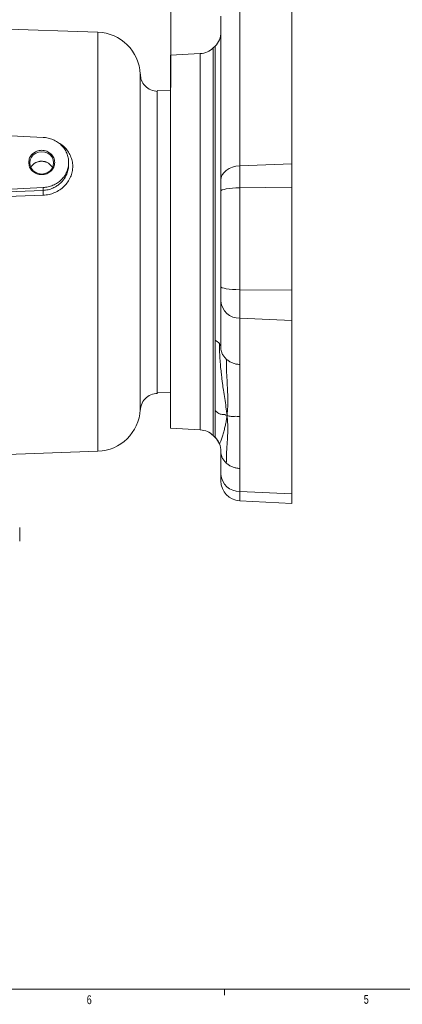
# Model space of a CAD drawing. Header units: inches. Extents: x 0.3 to 33.9, y 0.2 to 21.7.
# Tile 9 of 20: x 10 to 15.4, y 0.2 to 14.1. Entities that reach past the tile are written whole.
import ezdxf

# ---------------------------------------------------------------- set-up
doc = ezdxf.new("R2010")
doc.units = ezdxf.units.IN
doc.header["$MEASUREMENT"] = 0
doc.layers.add('SLD-0', color=7, linetype='Continuous', lineweight=15)
doc.styles.add('SLDTEXTSTYLE0', font='TXT', dxfattribs={"width": 0.75})
doc.dimstyles.new('SLDDIMSTYLE0', dxfattribs={"dimtxt": 0.25, "dimasz": 0.13, "dimexe": 0, "dimexo": 0.0625, "dimgap": 0.0625, "dimtad": 0, "dimtih": 1, "dimtoh": 1, "dimdec": 4, "dimrnd": 1e-09, "dimzin": 12, "dimdsep": 46, "dimtxsty": 'SLDTEXTSTYLE0', "dimsah": 1, "dimcen": 0.09, "dimadec": 0, "dimazin": 3, "dimtfac": 1, "dimtdec": 4, "dimtofl": 0, "dimtmove": 0, "dimatfit": 3, "dimfxl": 1, "dimfrac": 2, "dimtolj": 1, "dimtzin": 12, "dimarcsym": 0})

# ---------------------------------------------------------------- blocks, each defined once
blk = doc.blocks.new('*D21')
at = {"layer": 'SLD-0'}
for p, q in [((7.572, 14.086), (7.572, 15.263)), ((9.377, 15.175), (9.326, 15.175)), ((9.326, 15.175), (9.326, 14.778)), ((10.335, 15.175), (10.386, 15.175)), ((10.386, 15.175), (10.386, 14.778)), ((12.14, 13.133), (12.14, 15.263)), ((7.572, 15.138), (9.237, 15.138)), ((12.14, 15.138), (10.474, 15.138)), ((9.326, 14.778), (9.377, 14.778)), ((10.386, 14.778), (10.335, 14.778))]:
    blk.add_line(p, q, dxfattribs=at)
for points in [[(7.572, 15.138), (7.702, 15.118), (7.702, 15.158)], [(12.14, 15.138), (12.01, 15.158), (12.01, 15.118)]]:
    blk.add_solid(points, dxfattribs=at)
at = {"layer": 'SLD-0', "char_height": 0.25, "attachment_point": 1, "style": 'SLDTEXTSTYLE0'}
for s, insert in [('4.57', (9.431, 15.548, 0.187)), ('116.0', (9.44, 15.1, 0.187))]:
    blk.add_mtext(s, dxfattribs=dict(at, insert=insert))

msp = doc.modelspace()

# ---------------------------------------------------------------- linework, layer by layer
at = {"color": 7, "linetype": 'Continuous', "lineweight": 15}
for p, q in [((13.11308, 14.34088), (13.11308, 12.02534)), ((13.84773, 14.36855), (13.84773, 12.05301)), ((11.11337, 13.91209), (7.57173, 14.03577)), ((12.84773, 11.82439), (12.84773, 14.13993)), ((12.76572, 13.71506), (12.74137, 13.69071)), ((12.55804, 13.60908), (12.13973, 13.58716)), ((12.13973, 13.58716), (12.13973, 10.98323)), ((12.13973, 13.08293), (11.95174, 13.0895)), ((10.34162, 12.42815), (7.57173, 12.56367)), ((10.70173, 12.04112), (10.70173, 12.07387)), ((13.84773, 12.05301), (13.11308, 12.02534)), ((13.11308, 12.02534), (13.11308, 11.71804)), ((13.84773, 12.05301), (13.84773, 11.72512)), ((8.14236, 11.612), (10.34162, 11.7196)), ((9.1526, 11.63406), (10.34162, 11.68065)), ((10.34162, 11.7196), (10.34162, 11.68065)), ((13.84773, 11.72512), (13.11308, 11.71804)), ((13.11308, 11.71804), (13.11308, 10.27868)), ((13.84773, 11.72512), (13.84773, 10.27239)), ((10.34267, 11.61153), (9.15365, 11.56603)), ((12.13973, 10.98323), (12.13973, 8.32437)), ((12.13973, 10.97203), (12.13973, 10.95577)), ((12.84773, 10.1178), (12.84773, 10.32436)), ((13.84773, 10.27239), (13.11308, 10.27868)), ((13.11308, 10.27868), (13.11308, 9.87639)), ((13.84773, 10.27239), (13.84773, 9.84314)), ((12.84773, 9.46522), (12.84773, 10.1178)), ((13.84773, 9.84314), (13.11308, 9.87639)), ((13.11308, 9.87639), (13.11308, 9.2238)), ((13.84773, 9.84314), (13.84773, 7.39922)), ((13.11308, 9.2238), (13.11308, 8.4906)), ((11.95174, 8.82204), (12.13973, 8.8286)), ((13.11308, 8.4906), (13.11308, 7.75741)), ((12.13973, 8.32437), (12.55804, 8.30245)), ((12.74137, 8.22082), (12.76572, 8.19648)), ((9.59862, 7.94655), (11.11337, 7.99944)), ((12.84773, 7.67388), (12.84773, 7.99882)), ((12.84773, 7.58166), (12.84773, 7.67388)), ((13.11308, 7.75741), (13.11308, 7.43246)), ((13.84773, 7.39922), (13.11308, 7.43246)), ((13.84773, 7.39922), (13.84773, 7.26354)), ((13.11308, 7.30204), (13.84773, 7.26354)), ((10.01173, 6.73117), (10.01173, 6.92332))]:
    msp.add_line(p, q, dxfattribs=at)
at = {"color": 8, "linetype": 'Continuous', "lineweight": 15}
for p, q in [((11.11337, 10.95577), (11.11337, 13.91209)), ((12.74137, 13.69071), (12.74137, 10.98431)), ((12.76572, 13.71506), (12.76572, 9.56501)), ((12.55804, 13.60908), (12.55804, 10.98346)), ((12.55804, 10.98346), (12.55804, 8.30245)), ((12.74137, 10.98431), (12.74137, 8.22082)), ((11.11337, 7.99944), (11.11337, 10.95577)), ((12.76572, 8.19679), (12.76572, 8.19648)), ((13.11308, 7.43246), (13.11308, 7.30204))]:
    msp.add_line(p, q, dxfattribs=at)
at = {"color": 7, "linetype": 'Continuous', "lineweight": 15, "flags": 128}
for points in [[(10.15313, 12.0685), (10.15888, 12.02776), (10.17572, 11.9898), (10.20251, 11.9572), (10.23743, 11.93219), (10.2781, 11.91646), (10.32173, 11.9111), (10.36537, 11.91646), (10.40603, 11.93219), (10.44095, 11.9572), (10.46774, 11.9898), (10.48459, 12.02776), (10.49033, 12.0685), (10.48459, 12.10924), (10.46774, 12.1472), (10.44095, 12.1798), (10.40603, 12.20481), (10.36537, 12.22054), (10.32173, 12.2259), (10.2781, 12.22054), (10.23743, 12.20481), (10.20251, 12.1798), (10.17572, 12.1472), (10.15888, 12.10924), (10.15313, 12.0685)], [(13.11308, 12.02534), (13.06059, 12.01974), (13.01051, 12.00713), (12.96464, 11.98795), (12.92463, 11.9629), (12.89191, 11.93288), (12.86767, 11.89896), (12.85276, 11.86236), (12.84773, 11.82439)], [(13.11308, 11.71804), (13.06059, 11.71661), (13.01051, 11.71338), (12.96464, 11.70847), (12.92463, 11.70206), (12.89191, 11.69438), (12.86767, 11.6857), (12.85276, 11.67633), (12.84773, 11.66661)], [(13.11308, 10.27868), (13.06059, 10.27996), (13.01051, 10.28282), (12.96464, 10.28718), (12.92463, 10.29288), (12.89191, 10.2997), (12.86767, 10.30741), (12.85276, 10.31573), (12.84773, 10.32436)]]:
    msp.add_lwpolyline(points, dxfattribs=at)
at = {"color": 7, "linetype": 'Continuous', "lineweight": 15}
for centre, radius, start, end in [((11.09173, 13.29247), 0.62, 2.450123, 88), ((12.56773, 13.91305), 0.28, 315, 0), ((12.54338, 13.8887), 0.28, 273, 315), ((13.10769, 10.137), 0.26067, 184.222628, 271.183962), ((12.68602, 9.39623), 0.18666, 41.220674, 64.722803), ((12.76252, 9.4628), 0.08525, 1.62683, 41.446245), ((11.09173, 8.61907), 0.62, 272, 356.994763), ((12.54338, 8.02283), 0.28, 45, 87), ((12.56777, 7.99881), 0.27997, 22.502546, 45.003523), ((12.56773, 7.99849), 0.28, 0, 45), ((12.56779, 7.99882), 0.27994, 0.000077, 22.502437), ((13.10769, 7.69307), 0.26067, 184.222628, 271.183962), ((13.12773, 7.58166), 0.28, 180, 267)]:
    msp.add_arc(centre, radius, start, end, dxfattribs=at)
for points, knots in [([(11.71088, 8.58653), (11.71088, 8.58651), (11.71088, 8.58485), (11.71089, 8.59018), (11.7109, 8.60054), (11.71091, 8.61817), (11.7109, 8.63768), (11.7109, 8.65722), (11.71089, 8.67679), (11.71089, 8.70113), (11.71088, 8.73102), (11.71086, 8.76945), (11.71085, 8.81495), (11.71084, 8.86447), (11.71083, 8.91009), (11.71083, 8.95002), (11.71084, 8.98116), (11.71084, 9.00569), (11.71085, 9.02652), (11.71086, 9.04891), (11.71087, 9.07292), (11.71088, 9.09864), (11.71089, 9.12329), (11.71091, 9.15012), (11.71092, 9.17735), (11.71094, 9.20935), (11.71096, 9.24406), (11.71099, 9.30559), (11.71102, 9.39107), (11.71106, 9.49726), (11.71108, 9.59844), (11.71109, 9.70121), (11.71109, 9.81101), (11.71108, 9.92977), (11.71106, 10.02927), (11.71103, 10.10858), (11.71101, 10.16764), (11.71099, 10.23755), (11.71096, 10.31322), (11.71094, 10.38587), (11.71092, 10.43578), (11.71091, 10.46477), (11.7109, 10.47837), (11.7109, 10.48886), (11.71088, 10.53546), (11.71086, 10.61408), (11.71083, 10.72944), (11.71083, 10.84222), (11.71085, 10.96086), (11.71089, 11.08081), (11.71094, 11.20178), (11.711, 11.3397), (11.71107, 11.48399), (11.71112, 11.62898), (11.71116, 11.75103), (11.71119, 11.86662), (11.7112, 11.98103), (11.71119, 12.09887), (11.71118, 12.2128), (11.71114, 12.32368), (11.7111, 12.42084), (11.71105, 12.52505), (11.71099, 12.61729), (11.71094, 12.70213), (11.7109, 12.76495), (11.71087, 12.82265), (11.71084, 12.87723), (11.71083, 12.93319), (11.71083, 12.99026), (11.71086, 13.04558), (11.7109, 13.09812), (11.71095, 13.14962), (11.71101, 13.19926), (11.71107, 13.24279), (11.71112, 13.27726), (11.71115, 13.3014), (11.71116, 13.31483), (11.71116, 13.31655), (11.71116, 13.31715)], [0, 0, 0, 0, 0.00021447, 0.0184685, 0.03624943, 0.05355814, 0.06897103, 0.07828379, 0.08867031, 0.10013084, 0.11266569, 0.1262752, 0.14341065, 0.15829983, 0.17094165, 0.1813353, 0.18948025, 0.19412395, 0.19901699, 0.2041593, 0.20955075, 0.21519125, 0.22108065, 0.22540599, 0.2321106, 0.23790172, 0.24474943, 0.25265324, 0.27345249, 0.29204209, 0.30842528, 0.32445423, 0.34213079, 0.3602742, 0.37888679, 0.38652484, 0.39508195, 0.40455866, 0.41660968, 0.42729568, 0.43516725, 0.4374893, 0.43937663, 0.4408292, 0.44184697, 0.45873674, 0.4732852, 0.4891299, 0.50471993, 0.52154568, 0.53793283, 0.55410278, 0.57817992, 0.59779296, 0.61524888, 0.63055149, 0.64829769, 0.66626724, 0.6844629, 0.70199241, 0.72028422, 0.73361199, 0.75672228, 0.77111567, 0.78313836, 0.795089, 0.80797923, 0.81984396, 0.83489828, 0.85143886, 0.86582484, 0.88295114, 0.9039416, 0.92460927, 0.94591293, 0.96753353, 0.9885259, 1, 1, 1, 1]), ([(11.95494, 13.0757), (11.92212, 13.08031), (11.85659, 13.08952), (11.77486, 13.14894), (11.72161, 13.22897), (11.71522, 13.28953), (11.71229, 13.31735)], [0, 0, 0, 0, 0.26055139, 0.52026727, 0.77952738, 1, 1, 1, 1]), ([(11.95174, 13.08357), (11.95174, 13.07642), (11.95174, 13.06091), (11.95174, 12.93841), (11.95174, 12.7417), (11.95174, 12.47417), (11.95174, 12.14887), (11.95174, 11.77757), (11.95174, 11.37472), (11.95174, 10.95577), (11.95174, 10.53682), (11.95174, 10.13395), (11.95174, 9.76272), (11.95174, 9.43716), (11.95174, 9.1706), (11.95174, 8.97024), (11.95174, 8.85518), (11.95174, 8.80841), (11.95174, 8.82379), (11.95174, 8.82474)], [0, 0, 0, 0, 0.05372366, 0.11653247, 0.17934128, 0.24215009, 0.3049589, 0.36776772, 0.43057653, 0.49338534, 0.55619415, 0.61900296, 0.68181177, 0.74462058, 0.80742939, 0.8702382, 0.93304701, 0.99585583, 1, 1, 1, 1]), ([(10.55536, 12.35225), (10.56242, 12.34877), (10.59353, 12.33344), (10.64005, 12.29439), (10.69187, 12.23632), (10.72969, 12.16892), (10.75387, 12.09612), (10.76221, 12.02002), (10.75452, 11.94317), (10.73038, 11.86849), (10.69227, 11.79863), (10.64057, 11.73689), (10.57758, 11.68514), (10.50505, 11.64591), (10.42594, 11.61903), (10.37047, 11.61403), (10.34267, 11.61153)], [0, 0, 0, 0, 0.02197327, 0.09679851, 0.17137531, 0.24676738, 0.32208779, 0.39638883, 0.47072423, 0.54621097, 0.62156527, 0.69630213, 0.77176908, 0.84762413, 0.92363608, 1, 1, 1, 1]), ([(10.3221, 12.09107), (10.31744, 12.09103), (10.30809, 12.09096), (10.29404, 12.0895), (10.28002, 12.08701), (10.26183, 12.08224), (10.24443, 12.07539), (10.22821, 12.06661), (10.21669, 12.05907), (10.20235, 12.04785), (10.18959, 12.03496), (10.17886, 12.02065), (10.17287, 12.01133), (10.17001, 12.0055), (10.16907, 12.00359)], [0, 0, 0, 0, 0.07291836, 0.14634456, 0.22137072, 0.29694888, 0.44369491, 0.51817698, 0.59374091, 0.66677784, 0.81533443, 0.89103342, 0.96428519, 1, 1, 1, 1]), ([(10.4723, 12.00307), (10.4712, 12.00545), (10.46823, 12.0119), (10.46142, 12.02154), (10.45025, 12.03576), (10.43702, 12.04852), (10.42229, 12.05965), (10.40659, 12.06958), (10.3896, 12.07766), (10.37176, 12.08372), (10.35673, 12.08751), (10.34011, 12.0903), (10.32812, 12.09081), (10.3221, 12.09107)], [0, 0, 0, 0, 0.04476126, 0.12101237, 0.19851326, 0.34919204, 0.42546818, 0.5029968, 0.6535985, 0.72983672, 0.80732804, 0.90311294, 1, 1, 1, 1]), ([(12.84773, 11.66661), (12.84773, 11.6962), (12.84773, 11.75539), (12.84773, 11.80139), (12.84773, 11.82439)], [0, 0, 0, 0, 0.49991409, 1, 1, 1, 1]), ([(10.34267, 11.61153), (10.34235, 11.61864), (10.34173, 11.63286), (10.34124, 11.65351), (10.34115, 11.67084), (10.34146, 11.67738), (10.34162, 11.68065)], [0, 0, 0, 0, 0.250121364, 0.5, 0.749878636, 1, 1, 1, 1]), ([(12.84773, 10.32436), (12.84773, 10.4357), (12.84773, 10.65846), (12.84773, 10.99606), (12.84773, 11.33347), (12.84773, 11.55556), (12.84773, 11.66661)], [0, 0, 0, 0, 0.24988793, 0.49996263, 0.74996627, 1, 1, 1, 1]), ([(12.82642, 9.51923), (12.82669, 9.50182), (12.82736, 9.45847), (12.82983, 9.38718), (12.83463, 9.29912), (12.84213, 9.20496), (12.85144, 9.1138), (12.86083, 9.03381), (12.8694, 8.9671), (12.87704, 8.91133), (12.88771, 8.83703), (12.90241, 8.74057), (12.92116, 8.61937), (12.93023, 8.54423), (12.93494, 8.50522)], [0, 0, 0, 0, 0.04082402, 0.10167035, 0.1706294, 0.25794191, 0.34541296, 0.420001, 0.48551418, 0.54127731, 0.58822318, 0.71501418, 0.85203773, 1, 1, 1, 1]), ([(12.92463, 9.29881), (12.92494, 9.25909), (12.92558, 9.1769), (12.9324, 9.04108), (12.94005, 8.90248), (12.94492, 8.77612), (12.9456, 8.67037), (12.94252, 8.58138), (12.93741, 8.53003), (12.93494, 8.50522)], [0, 0, 0, 0, 0.16212895, 0.3354008, 0.5092223, 0.65919795, 0.78569721, 0.89644393, 1, 1, 1, 1]), ([(11.71471, 8.58701), (11.71731, 8.61042), (11.72356, 8.6667), (11.77492, 8.74319), (11.85642, 8.8033), (11.92209, 8.8126), (11.95494, 8.81726)], [0, 0, 0, 0, 0.19200226, 0.46156126, 0.73068349, 1, 1, 1, 1]), ([(12.93494, 8.50522), (12.92421, 8.50953), (12.9017, 8.51858), (12.86764, 8.5203), (12.83272, 8.52464), (12.7989, 8.54398), (12.77784, 8.56266), (12.76572, 8.57342)], [0, 0, 0, 0, 0.18305175, 0.38406016, 0.52760291, 0.72803942, 1, 1, 1, 1]), ([(12.93494, 8.50522), (12.93225, 8.48446), (12.92671, 8.44181), (12.91498, 8.38123), (12.90052, 8.31966), (12.88302, 8.25604), (12.86387, 8.19417), (12.84562, 8.14104), (12.83095, 8.1079), (12.82791, 8.1066), (12.82642, 8.10596)], [0, 0, 0, 0, 0.08995032, 0.18485082, 0.29021646, 0.41200574, 0.55322243, 0.70837584, 0.85745605, 1, 1, 1, 1]), ([(12.93494, 8.50522), (12.93693, 8.48495), (12.94099, 8.44355), (12.94435, 8.38357), (12.94566, 8.32131), (12.94449, 8.26154), (12.94224, 8.21296), (12.93993, 8.17329), (12.93741, 8.13513), (12.93396, 8.08632), (12.93036, 8.03288), (12.92733, 7.97631), (12.92554, 7.92312), (12.9247, 7.87434), (12.92465, 7.84522), (12.92463, 7.83241)], [0, 0, 0, 0, 0.08082082, 0.16504358, 0.25648869, 0.35962087, 0.44590695, 0.48966622, 0.55016876, 0.62879992, 0.72142245, 0.79829438, 0.88113507, 0.94770456, 1, 1, 1, 1]), ([(13.11308, 8.4906), (13.08938, 8.49214), (13.04888, 8.49475), (12.98802, 8.48696), (12.95349, 8.49883), (12.93494, 8.50522)], [0, 0, 0, 0, 0.39494579, 0.67484949, 1, 1, 1, 1])]:
    msp.add_open_spline(points, degree=3, knots=knots, dxfattribs=at)
for points in [[(10.34162, 11.7196), (10.36556, 11.72201), (10.41344, 11.72682), (10.48177, 11.74991), (10.54441, 11.78373), (10.59903, 11.82821), (10.6437, 11.88145), (10.67681, 11.94162), (10.69716, 12.00654), (10.70402, 12.07387), (10.69716, 12.14121), (10.67681, 12.20612), (10.6437, 12.26629), (10.59903, 12.31954), (10.54441, 12.36402), (10.48177, 12.39784), (10.41344, 12.42093), (10.36556, 12.42574), (10.34162, 12.42815)], [(10.13813, 12.07387), (10.14089, 12.05144), (10.14641, 12.00657), (10.18887, 11.94952), (10.24955, 11.91139), (10.32176, 11.89801), (10.39382, 11.91139), (10.45494, 11.94952), (10.49577, 12.00657), (10.51011, 12.07387), (10.49577, 12.14118), (10.45494, 12.19823), (10.39382, 12.23636), (10.32176, 12.24974), (10.24955, 12.23636), (10.18887, 12.19823), (10.14641, 12.14118), (10.14089, 12.09631), (10.13813, 12.07387)], [(12.76572, 8.57342), (12.76572, 8.61483), (12.76572, 8.69765), (12.76572, 8.84312), (12.76572, 9.00275), (12.76572, 9.17723), (12.76572, 9.36391), (12.76572, 9.49798), (12.76572, 9.56501)], [(12.84773, 9.46522), (12.8487, 9.44992), (12.85063, 9.41932), (12.86631, 9.37517), (12.89013, 9.33383), (12.91313, 9.31048), (12.92463, 9.29881)], [(13.11308, 9.2238), (13.09543, 9.22544), (13.06014, 9.2287), (13.0099, 9.24453), (12.96333, 9.26724), (12.93753, 9.28829), (12.92463, 9.29881)], [(12.76572, 8.19679), (12.76572, 8.19993), (12.76572, 8.20621), (12.76572, 8.2412), (12.76572, 8.29454), (12.76572, 8.3681), (12.76572, 8.45927), (12.76572, 8.53537), (12.76572, 8.57342)], [(12.92463, 7.83241), (12.91313, 7.84409), (12.89013, 7.86743), (12.86631, 7.90877), (12.85063, 7.95292), (12.8487, 7.98352), (12.84773, 7.99882)], [(13.11308, 7.75741), (13.09543, 7.75904), (13.06014, 7.76231), (13.0099, 7.77813), (12.96333, 7.80084), (12.93753, 7.82189), (12.92463, 7.83241)]]:
    msp.add_open_spline(points, degree=3, dxfattribs=at)
at = {"color": 8, "linetype": 'Continuous', "lineweight": 15}
msp.add_open_spline([(10.34162, 11.68065), (10.36507, 11.68279), (10.41301, 11.68716), (10.46739, 11.70587), (10.50621, 11.72465), (10.53037, 11.73869), (10.55347, 11.75451), (10.57591, 11.77241), (10.60153, 11.79631), (10.62374, 11.8218), (10.64453, 11.85079), (10.66055, 11.87751), (10.68086, 11.92046), (10.69807, 11.97489), (10.70054, 12.01993), (10.70171, 12.04112)], degree=3, knots=[0, 0, 0, 0, 0.12231994, 0.2500679, 0.29758434, 0.34854197, 0.3968248, 0.44503634, 0.50016294, 0.58250989, 0.6248163, 0.69128499, 0.75006801, 0.88237428, 1, 1, 1, 1], dxfattribs=at)
at = {"layer": 'SLD-0'}
for p, q in [((33.52288, 0.4106), (0.52288, 0.4106)), ((12.89788, 0.4106), (12.89788, 0.3258))]:
    msp.add_line(p, q, dxfattribs=at)

# ---------------------------------------------------------------- texts
at = {"color": 7, "linetype": 'Continuous', "lineweight": 0, "char_height": 0.125, "attachment_point": 1, "style": 'SLDTEXTSTYLE0'}
for s, insert in [('6', (10.95691, 0.32594)), ('5', (14.86249, 0.33124))]:
    msp.add_mtext(s, dxfattribs=dict(at, insert=insert))

# ---------------------------------------------------------------- dimensions: what is measured, and where the dimension line sits
at = {"layer": 'SLD-0'}
dim = msp.add_linear_dim(base=(7.57173, 15.13813), p1=(12.13973, 13.08293), p2=(7.57173, 14.03577), dimstyle='SLDDIMSTYLE0', dxfattribs=at)
dim.commit()
dim.dimension.update_dxf_attribs({"geometry": '*D21', "text_midpoint": (9.85573, 15.13813), "dimtype": 160})

doc.saveas('drawing.dxf')
